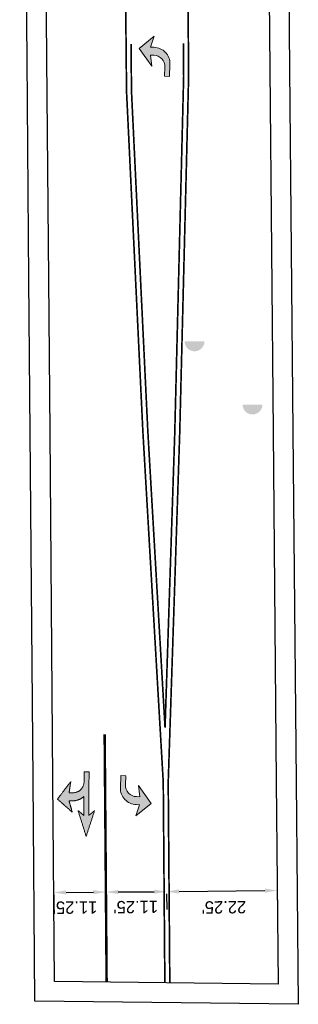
# Model space of a CAD drawing. Header units: feet. Extents: x -492 to 1481386, y 23 to 758787.
# Tile 2 of 10: x 1481232 to 1481288, y 753640 to 753838. Entities that reach past the tile are written whole.
import ezdxf

# ---------------------------------------------------------------- set-up
doc = ezdxf.new("R2010")
doc.units = ezdxf.units.FT
doc.header["$MEASUREMENT"] = 0
doc.linetypes.add('constlimit', pattern=[0])
doc.layers.add('DR_P_Storm_Sewer', color=1, linetype='Continuous', true_color=0xff0000)
doc.layers.add('UT_P_Sanitary', color=3, linetype='Continuous', true_color=0x00ff00)
for name, color, linetype in [('PM_P_Cells', 7, 'Continuous'), ('PM_P_Channelizing_Line', 7, 'Continuous'), ('PM_P_CL_Pass_Proh_Lt', 2, 'ppleft'), ('PM_X_Cells', 251, 'Continuous'), ('PV_P_EOP', 6, 'Continuous'), ('RW_P_Const_Limits', 30, 'constlimit')]:
    doc.layers.add(name, color=color, linetype=linetype)
doc.styles.get("Standard").update_dxf_attribs({"font": 'font31.shx'})
doc.linetypes.add('ppleft', pattern='A,0,[1,PPLEFT,S=0.05,R=0,X=0,Y=0],-2', length=2)
doc.dimstyles.new('COEC', dxfattribs={"dimscale": 13.9, "dimtxt": 0.18, "dimasz": 0.18, "dimexe": 0.18, "dimexo": 0.0625, "dimgap": 0.09, "dimtad": 1, "dimzin": 0, "dimdsep": 46, "dimtxsty": 'Standard', "dimcen": 0.09, "dimclrd": 256, "dimclre": 256, "dimclrt": 256, "dimaunit": 1, "dimadec": 4, "dimazin": 0, "dimtfac": 1, "dimtofl": 0, "dimtmove": 0, "dimatfit": 3, "dimfxl": 1, "dimtolj": 1, "dimtzin": 0, "dimlwd": -1, "dimlwe": -1, "dimarcsym": 0})

# ---------------------------------------------------------------- blocks, each defined once
blk = doc.blocks.new('PMLFT')
at = {"layer": 'PM_X_Cells', "color": 7, "linetype": 'Continuous', "lineweight": 0, "flags": 128}
blk.add_lwpolyline([(-5.52, -3.33, 0.418865), (-2.24, 0), (-2.24, 0), (-2.24, 0.67), (0, 0), (-2.56, 3), (-6.08, 0.33), (-3.84, 0.67), (-3.84, -0.04, -0.414214), (-6.14, -2.33), (-8, -2.33), (-8, -3.33), (-5.52, -3.33)], format="xyb", close=True, dxfattribs=at)
blk = doc.blocks.new('PMRTT')
at = {"layer": 'PM_P_Cells', "lineweight": 0}
for points in [[(-0.2453, 0.0255), (-0.2453, 0.0005), (-0.2453, -0.0245)], [(0.1934, 0.0255), (-0.026, 0.0255), (-0.2453, 0.0255)], [(0.4047, 0.0005), (0.2747, 0.0422), (0.1447, 0.0838)], [(0.1447, 0.0838), (0.169, 0.0547), (0.1934, 0.0255)], [(0.1447, -0.0828), (0.2747, -0.0412), (0.4047, 0.0005)], [(-0.2453, -0.0245), (-0.1966, -0.0245), (-0.1478, -0.0245)], [(0.0016, -0.0245), (0.0975, -0.0245), (0.1934, -0.0245)], [(0.1934, -0.0245), (0.169, -0.0537), (0.1447, -0.0828)], [(-0.0341, -0.1745), (-0.091, -0.1662), (-0.1478, -0.1578)], [(-0.1478, -0.1578), (-0.0585, -0.2245), (0.0309, -0.2912)], [(-0.0341, -0.1412), (-0.0341, -0.1578), (-0.0341, -0.1745)], [(0.0309, -0.2912), (0.0959, -0.2162), (0.1609, -0.1412)], [(0.1609, -0.1412), (0.104, -0.1578), (0.0472, -0.1745)], [(0.0472, -0.1745), (0.0472, -0.1578), (0.0472, -0.1412)]]:
    blk.add_open_spline(points, degree=2, dxfattribs=at)
for points, weights in [([(-0.1478, -0.0245), (-0.0305, -0.0208), (-0.0341, -0.1412)], [1, 0.684889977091, 1]), ([(0.0472, -0.1412), (0.0475, -0.0733), (0.0016, -0.0245)], [1, 0.926084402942, 1])]:
    blk.add_rational_spline(points, weights, degree=2, dxfattribs=at)
blk = doc.blocks.new('*D1086')
at = {"layer": 'Defpoints', "color": 0, "transparency": 16777216}
for p in [(1481249.28, 753663.13), (1481261.52, 753663.22, 909.53), (1481261.53, 753662.41)]:
    blk.add_point(p, dxfattribs=at)
at = {"layer": 'PM_P_Cells', "transparency": 16777216}
for p, q in [((1481251.79, 753662.33), (1481259.03, 753662.39)), ((1481249.29, 753661.88), (1481249.32, 753658.71)), ((1481261.53, 753661.97), (1481261.56, 753658.81))]:
    blk.add_line(p, q, dxfattribs=at)
for points in [[(1481251.78, 753662.75), (1481251.79, 753661.92), (1481249.29, 753662.31)], [(1481259.02, 753662.81), (1481259.03, 753661.97), (1481261.53, 753662.41)]]:
    blk.add_solid(points, dxfattribs=at)
at = {"layer": 'PM_P_Cells', "transparency": 16777216, "insert": (1481255.31, 753659.31), "char_height": 2.5, "attachment_point": 5, "rotation": 180.4547}
blk.add_mtext("\\A1;11.25'", dxfattribs=at)
blk = doc.blocks.new('*D1087')
at = {"layer": 'Defpoints', "color": 0, "transparency": 16777216}
for p in [(1481261.52, 753663.22, 909.53), (1481283.85, 753663.45), (1481283.86, 753662.63)]:
    blk.add_point(p, dxfattribs=at)
at = {"layer": 'PM_P_Cells', "transparency": 16777216}
for p, q in [((1481264.03, 753662.43), (1481281.36, 753662.61)), ((1481283.86, 753662.2), (1481283.9, 753659.03)), ((1481261.53, 753661.97), (1481261.57, 753658.81))]:
    blk.add_line(p, q, dxfattribs=at)
for points in [[(1481264.03, 753662.85), (1481264.03, 753662.02), (1481261.53, 753662.41)], [(1481281.36, 753663.02), (1481281.36, 753662.19), (1481283.86, 753662.63)]]:
    blk.add_solid(points, dxfattribs=at)
at = {"layer": 'PM_P_Cells', "transparency": 16777216, "insert": (1481273.09, 753659.26), "char_height": 2.5, "attachment_point": 5, "rotation": 180.569}
blk.add_mtext("\\A1;22.25'", dxfattribs=at)
blk = doc.blocks.new('*D1125')
at = {"layer": 'Defpoints', "color": 0, "transparency": 16777216}
for p in [(1481238.76, 753663.04, 0.14), (1481249.28, 753663.13, 909.53), (1481249.29, 753662.31)]:
    blk.add_point(p, dxfattribs=at)
at = {"layer": 'PM_P_Cells', "transparency": 16777216}
for p, q in [((1481241.27, 753662.25), (1481246.79, 753662.29)), ((1481238.77, 753661.79), (1481238.8, 753658.63)), ((1481249.29, 753661.88), (1481249.32, 753658.71))]:
    blk.add_line(p, q, dxfattribs=at)
for points in [[(1481241.26, 753662.67), (1481241.27, 753661.83), (1481238.77, 753662.23)], [(1481246.78, 753662.71), (1481246.79, 753661.88), (1481249.29, 753662.31)]]:
    blk.add_solid(points, dxfattribs=at)
at = {"layer": 'PM_P_Cells', "transparency": 16777216, "insert": (1481243.07, 753659.21), "char_height": 2.5, "attachment_point": 5, "rotation": 180.4574}
blk.add_mtext("\\A1;11.25'", dxfattribs=at)

msp = doc.modelspace()

# ---------------------------------------------------------------- hatches: boundary and pattern name
at = {"layer": 'DR_P_Storm_Sewer', "linetype": 'Continuous'}
h = msp.add_hatch(color=256, dxfattribs=at)
h.dxf.hatch_style = 1
h.paths.add_polyline_path([(1481280.853, 753760.672), (1481276.858, 753760.672, 1)])
at = {"layer": 'PM_P_Cells'}
h = msp.add_hatch(color=256, dxfattribs=at)
h.dxf.hatch_style = 1
h.paths.add_polyline_path([(1481258.97, 753832.757), (1481258.31, 753832.777), (1481258.983, 753834.808), (1481258.817, 753834.812), (1481255.968, 753832.53), (1481258.524, 753828.929), (1481258.26, 753831.178), (1481258.925, 753831.157)])
h.paths.add_polyline_path([(1481259.031, 753834.952), (1481259.032, 753834.984), (1481258.817, 753834.812), (1481258.983, 753834.808)])
h.paths.add_polyline_path([(1481259.046, 753834.995), (1481259.032, 753834.984), (1481259.031, 753834.952)])
h.paths.add_polyline_path([(1481258.97, 753832.756), (1481258.925, 753831.157), (1481258.963, 753831.156, -0.4142136), (1481261.188, 753828.789), (1481261.13, 753826.927), (1481262.129, 753826.896), (1481262.206, 753829.373, 0.4194326)])
h = msp.add_hatch(color=256, dxfattribs=at)
h.dxf.hatch_style = 1
edge = h.paths.add_edge_path()
edge.add_spline(control_points=[(1481245.83, 753677.776), (1481245.858, 753682.163), (1481245.887, 753686.55)], knot_values=[0.9333333, 0.9333333, 0.9333333, 1, 1, 1], weights=[1, 1, 1], degree=2, periodic=0)
edge.add_spline(control_points=[(1481245.887, 753686.55), (1481245.387, 753686.554), (1481244.887, 753686.557)], knot_values=[0, 0, 0, 0.0333333, 0.0333333, 0.0333333], weights=[1, 1, 1], degree=2, periodic=0)
edge.add_spline(control_points=[(1481244.887, 753686.557), (1481244.881, 753685.582), (1481244.874, 753684.607)], knot_values=[0.0333333, 0.0333333, 0.0333333, 0.0666667, 0.0666667, 0.0666667], weights=[1, 1, 1], degree=2, periodic=0)
edge.add_spline(control_points=[(1481244.874, 753684.607), (1481244.933, 753682.259), (1481242.526, 753682.347)], knot_values=[0.0666667, 0.0666667, 0.0666667, 0.1333333, 0.1333333, 0.1333333], weights=[1, 0.68489, 1], degree=2, periodic=0)
edge.add_spline(control_points=[(1481242.526, 753682.347), (1481242.193, 753682.349), (1481241.859, 753682.352)], knot_values=[0.1333333, 0.1333333, 0.1333333, 0.2, 0.2, 0.2], weights=[1, 1, 1], degree=2, periodic=0)
edge.add_spline(control_points=[(1481241.859, 753682.352), (1481242.034, 753683.488), (1481242.208, 753684.624)], knot_values=[0.2, 0.2, 0.2, 0.2666667, 0.2666667, 0.2666667], weights=[1, 1, 1], degree=2, periodic=0)
edge.add_spline(control_points=[(1481242.208, 753684.624), (1481240.863, 753682.846), (1481239.518, 753681.067)], knot_values=[0.2666667, 0.2666667, 0.2666667, 0.3333333, 0.3333333, 0.3333333], weights=[1, 1, 1], degree=2, periodic=0)
edge.add_spline(control_points=[(1481239.518, 753681.067), (1481241.009, 753679.757), (1481242.501, 753678.447)], knot_values=[0.3333333, 0.3333333, 0.3333333, 0.4, 0.4, 0.4], weights=[1, 1, 1], degree=2, periodic=0)
edge.add_spline(control_points=[(1481242.501, 753678.447), (1481242.175, 753679.587), (1481241.849, 753680.727)], knot_values=[0.4, 0.4, 0.4, 0.4666667, 0.4666667, 0.4666667], weights=[1, 1, 1], degree=2, periodic=0)
edge.add_spline(control_points=[(1481241.849, 753680.727), (1481242.182, 753680.724), (1481242.515, 753680.722)], knot_values=[0.4666667, 0.4666667, 0.4666667, 0.5333333, 0.5333333, 0.5333333], weights=[1, 1, 1], degree=2, periodic=0)
edge.add_spline(control_points=[(1481242.515, 753680.722), (1481243.873, 753680.706), (1481244.855, 753681.619)], knot_values=[0.5333333, 0.5333333, 0.5333333, 0.6, 0.6, 0.6], weights=[1, 0.9260844, 1], degree=2, periodic=0)
edge.add_spline(control_points=[(1481244.855, 753681.619), (1481244.842, 753679.701), (1481244.83, 753677.782)], knot_values=[0.6, 0.6, 0.6, 0.6666667, 0.6666667, 0.6666667], weights=[1, 1, 1], degree=2, periodic=0)
edge.add_spline(control_points=[(1481244.83, 753677.782), (1481244.25, 753678.273), (1481243.669, 753678.765)], knot_values=[0.6666667, 0.6666667, 0.6666667, 0.7333333, 0.7333333, 0.7333333], weights=[1, 1, 1], degree=2, periodic=0)
edge.add_spline(control_points=[(1481243.669, 753678.765), (1481244.486, 753676.159), (1481245.302, 753673.554)], knot_values=[0.7333333, 0.7333333, 0.7333333, 0.8, 0.8, 0.8], weights=[1, 1, 1], degree=2, periodic=0)
edge.add_spline(control_points=[(1481245.302, 753673.554), (1481246.152, 753676.148), (1481247.003, 753678.743)], knot_values=[0.8, 0.8, 0.8, 0.8666667, 0.8666667, 0.8666667], weights=[1, 1, 1], degree=2, periodic=0)
edge.add_spline(control_points=[(1481247.003, 753678.743), (1481246.416, 753678.259), (1481245.83, 753677.776)], knot_values=[0.8666667, 0.8666667, 0.8666667, 0.9333333, 0.9333333, 0.9333333], weights=[1, 1, 1], degree=2, periodic=0)
h = msp.add_hatch(color=256, dxfattribs=at)
h.dxf.hatch_style = 1
h.paths.add_polyline_path([(1481258.432, 753680.191), (1481255.879, 753683.794), (1481256.141, 753681.545), (1481255.438, 753681.567, -0.0327339), (1481255.139, 753681.596), (1481255.1, 753679.988, 0.024683), (1481255.423, 753679.967), (1481255.423, 753679.967), (1481256.09, 753679.946), (1481255.352, 753677.728)])
h.paths.add_polyline_path([(1481255.139, 753681.596, -0.3763764), (1481253.216, 753683.936), (1481253.275, 753685.798), (1481252.276, 753685.83), (1481252.197, 753683.353, 0.3901487), (1481255.1, 753679.988)])
at = {"layer": 'UT_P_Sanitary', "linetype": 'Continuous'}
h = msp.add_hatch(color=256, dxfattribs=at)
h.dxf.hatch_style = 1
h.paths.add_polyline_path([(1481269.157, 753773.417), (1481265.162, 753773.417, 1)])

# ---------------------------------------------------------------- linework, layer by layer
at = {"layer": 'PM_P_Channelizing_Line', "const_width": 0.5, "flags": 128}
msp.add_lwpolyline([(1481249.035, 753694.151), (1481249.432, 753644.153)], dxfattribs=at)
at = {"layer": 'PM_P_CL_Pass_Proh_Lt', "linetype": 'Continuous', "const_width": 0.33, "flags": 128}
for points in [[(1481243.155, 754913.42), (1481243.982, 754792.338), (1481245.455, 754693.513), (1481246.234, 754587.595), (1481247.336, 754467.163), (1481249.573, 754225.227), (1481250.537, 754077.147), (1481252.436, 753928.436), (1481253.448, 753823.831), (1481256.737, 753755.348), (1481260.854, 753684.472)], [(1481258.438, 754693.519), (1481258.445, 754692.651), (1481259.642, 754587.367), (1481260.359, 754467.061), (1481262.487, 754225.327), (1481264.008, 754077.841), (1481265.968, 753826.898), (1481264.173, 753754.899), (1481261.853, 753684.495), (1481262.174, 753643.994)], [(1481254.355, 753833.413), (1481254.448, 753823.859), (1481254.469, 753823.413)], [(1481264.916, 753833.541), (1481264.968, 753826.906), (1481264.884, 753823.54)], [(1481254.469, 753823.413), (1481257.735, 753755.4), (1481261.215, 753695.498)], [(1481264.884, 753823.54), (1481263.173, 753754.927), (1481261.215, 753695.498)], [(1481260.853, 753684.507), (1481261.174, 753644.006)]]:
    msp.add_lwpolyline(points, dxfattribs=at)
at = {"layer": 'PV_P_EOP'}
msp.add_lwpolyline([(1481281.094, 753968.078), (1481281.294, 753944.51), (1481282.343, 753828.368), (1481282.995, 753755.175), (1481283.64, 753684.613), (1481284.048, 753643.721), (1481238.903, 753644.284), (1481238.592, 753685.018), (1481238.023, 753755.019), (1481237.759, 753786.006), (1481237.378, 753830.409), (1481236.942, 753881.19), (1481236.686, 753909.487), (1481236.53, 753919.152), (1481236.303, 753949.906), (1481235.901, 753992.889)], dxfattribs=at)
at = {"layer": 'RW_P_Const_Limits'}
msp.add_lwpolyline([(1481285.094, 753968.114), (1481285.294, 753944.544), (1481286.343, 753828.404), (1481286.995, 753755.211), (1481287.64, 753684.65), (1481288.089, 753639.67), (1481234.934, 753640.334), (1481234.592, 753684.987), (1481234.023, 753754.986), (1481233.759, 753785.972), (1481233.378, 753830.375), (1481232.942, 753881.156), (1481232.686, 753909.437), (1481232.53, 753919.105), (1481232.303, 753949.873), (1481231.901, 753992.852)], dxfattribs=at)

# ---------------------------------------------------------------- block references
at = {"layer": 'PM_P_Cells', "linetype": 'Continuous'}
for p, rotation in [((1481259.046, 753834.995), 88.22463350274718), ((1481255.352, 753677.728), 268.1718474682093)]:
    msp.add_blockref('PMLFT', p, dxfattribs=dict(at, rotation=rotation))
at = {"layer": 'PM_P_Cells', "xscale": 20, "yscale": 20, "rotation": 269.6258776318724}
msp.add_blockref('PMRTT', (1481245.345, 753681.647, 909.302), dxfattribs=at)

# ---------------------------------------------------------------- dimensions: what is measured, and where the dimension line sits
at = {"layer": 'PM_P_Cells'}
for base, p1, p2, angle, text, picture, middle in [((1481249.288, 753662.312, -0.136), (1481238.76, 753663.043), (1481249.281, 753663.127, 909.399), 0.45739, "11.25'", '*D1125', (1481243.067, 753659.208, -0.136)), ((1481261.528, 753662.41), (1481249.281, 753663.127), (1481261.522, 753663.224, 909.535), 0.45468, "11.25'", '*D1086', (1481255.307, 753659.305)), ((1481283.859, 753662.631), (1481261.522, 753663.224, 909.535), (1481283.851, 753663.446), 0.56901, "22.25'", '*D1087', (1481273.092, 753659.261))]:
    dim = msp.add_linear_dim(base=base, p1=p1, p2=p2, angle=angle, text=text, dimstyle='COEC', override={"dimscale": 20, "dimtxt": 0.125, "dimasz": 0.125, "dimtmove": 2}, dxfattribs=at)
    dim.commit()
    dim.dimension.update_dxf_attribs({"geometry": picture, "text_midpoint": middle, "dimtype": 161})

doc.saveas('drawing.dxf')
